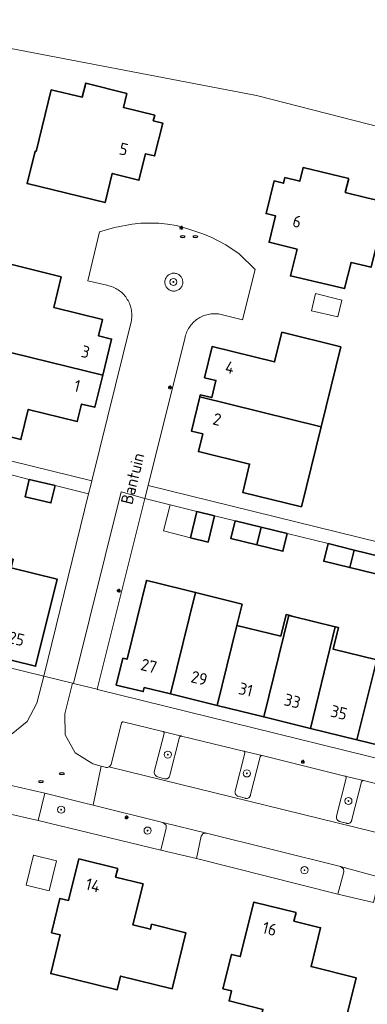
# Model space of a CAD drawing. Header units: metres. Extents: x 152610 to 160096, y 456114 to 462495.
# Tile 108 of 256: x 156680 to 156719, y 458766 to 458877. Entities that reach past the tile are written whole.
import ezdxf
from ezdxf.enums import TextEntityAlignment as Align

# ---------------------------------------------------------------- set-up
doc = ezdxf.new("R2010")
doc.units = ezdxf.units.M
doc.header["$LTSCALE"] = 0.5
doc.layers.get('0').update_dxf_attribs({"linetype": 'CONTINUOUS'})
for name, color, linetype, lineweight in [('B-PV-GK-BESCHOEIING-G', 251, 'GK-BESCHOEIING-SO', 18), ('B-PV-GR-BEPLANTING_CULTUUR_HEESTERS-GV', 251, 'CONTINUOUS', 18), ('B-PV-GR-BOOM-S', 251, 'CONTINUOUS', 25), ('B-PV-GR-HAAG-GV', 251, 'CONTINUOUS', 13), ('B-PV-IE-MEUBILAIR-S', 251, 'CONTINUOUS', 25), ('B-PV-OG-BEBOUWING-GV', 6, 'CONTINUOUS', 35), ('B-PV-OG-BEBOUWING-T18', 1, 'CONTINUOUS', 18), ('B-PV-OG-BEBOUWING_OVERBOUWING-GV', 251, 'CONTINUOUS', 18), ('B-PV-OG-BEBOUWING_SCHUUR-GV', 251, 'CONTINUOUS', 18), ('B-PV-OG-TERREIN_BEGROEID-GV', 251, 'CONTINUOUS', 18), ('B-PV-OG-TOPOGRAFIE-T18', 1, 'CONTINUOUS', 18), ('B-PV-OG-WATER_SLOOT-GV', 251, 'CONTINUOUS', 18), ('B-PV-VH-ONVERHARD_ZAND-GV', 251, 'CONTINUOUS', 18), ('B-PV-VH-OPENVERHARDING_BETONSTRAATSTEEN-GV', 251, 'CONTINUOUS', 18), ('B-PV-VH-OPENVERHARDING_STRAATBAKSTEEN-GV', 251, 'CONTINUOUS', 18), ('B-PV-VH-OPENVERHARDING_TEGEL-GV', 251, 'CONTINUOUS', 18)]:
    doc.layers.add(name, color=color, linetype=linetype, lineweight=lineweight)
doc.styles.add('NLCS-ISO', font='NLCS-ISO.ttf')
doc.styles.add('NLCS-ISO-M750-T18', font='NLCS-ISO.ttf', dxfattribs={"height": 1.35})
doc.linetypes.add('GK-BESCHOEIING-SO', pattern='A,18,-3,[1,NLCS.SHX,S=0.6,R=0,X=0,Y=0],-3', length=24)

# ---------------------------------------------------------------- blocks, each defined once
blk = doc.blocks.new('SIE-MEUBILAIR_PAAL_LICHTMAST-SO')
for points in [[(-0.62, 0), (-1, 0)], [(-0.71, 0.71), (-0.44, 0.44)], [(0, 1), (0, 0.62)], [(0.44, 0.44), (0.71, 0.71)], [(1, 0), (0.62, 0)], [(-0.71, -0.71), (-0.44, -0.44)], [(0, -0.62), (0, -1)], [(0.44, -0.44), (0.71, -0.71)]]:
    blk.add_lwpolyline(points)
blk.add_circle((0, 0), 0.5)
blk = doc.blocks.new('SIE-MEUBILAIR_PUT_RIOOLPUT-SO')
blk.add_ellipse((0, 0), major_axis=(1.25, 0), ratio=0.54)
blk = doc.blocks.new('SGR-BOOM_GBKN-SO')
at = {"linetype": 'ByBlock', "lineweight": 18}
h = blk.add_hatch(color=0, dxfattribs=at)
h.dxf.hatch_style = 1
edge = h.paths.add_edge_path()
edge.add_arc((0, 0), 0.25, 0, 360)
at = {"color": 0, "linetype": 'ByBlock', "lineweight": 18}
for radius in [2, 0.25]:
    blk.add_circle((0, 0), radius, dxfattribs=at)
at = {"color": 0, "linetype": 'ByBlock', "lineweight": 18, "style": 'NLCS-ISO'}
blk.add_attdef('SOORT', (2.5, 0), '', height=1.5, dxfattribs=at)

msp = doc.modelspace()

# ---------------------------------------------------------------- linework, layer by layer
at = {"layer": 'B-PV-GK-BESCHOEIING-G', "flags": 128}
msp.add_lwpolyline([(156639.916, 458891.567), (156645.233, 458890.084), (156649.961, 458888.912), (156655.245, 458887.769), (156655.727, 458887.353), (156661.289, 458882.698), (156666.408, 458879.348), (156674.347, 458874.957), (156706.526, 458868.786), (156736.452, 458861.13), (156750.049, 458860.557), (156762.399, 458859.754), (156774.78, 458858.191), (156780.471, 458856.796), (156789.999, 458853.263), (156790.625, 458851.751), (156804.029, 458848.43), (156807.027, 458848.581), (156809.678, 458848.825), (156814.014, 458849.01), (156831.276, 458843.406), (156841.887, 458841.168), (156853.498, 458838.97), (156854.707, 458839.287), (156855.981, 458840.508), (156856.28, 458841.782), (156858.619, 458841.174), (156859.339, 458844.109), (156856.851, 458844.682), (156856.822, 458845.897), (156856.373, 458847.782), (156855.417, 458848.671), (156844.494, 458851.093), (156839.542, 458854.829), (156833.301, 458858.619), (156812.879, 458860.982), (156812.33, 458860.725), (156802.852, 458863.052), (156802.554, 458863.347), (156790.217, 458863.704), (156786.066, 458864.715), (156777.713, 458867.714), (156772.377, 458869.057), (156761.649, 458873.69), (156755.871, 458875.476), (156752.707, 458878.033), (156739.275, 458881.707), (156739.997, 458884.731), (156733.708, 458886.121)], dxfattribs=at)
at = {"layer": 'B-PV-GR-BEPLANTING_CULTUUR_HEESTERS-GV', "flags": 128}
msp.add_lwpolyline([(156697.326, 458848.781), (156697.236, 458848.786), (156697.147, 458848.783), (156697.058, 458848.771), (156696.97, 458848.752), (156696.884, 458848.726), (156696.801, 458848.691), (156696.722, 458848.65), (156696.646, 458848.601), (156696.576, 458848.546), (156696.51, 458848.485), (156696.45, 458848.418), (156696.396, 458848.347), (156696.349, 458848.27), (156696.308, 458848.19), (156696.276, 458848.106), (156696.25, 458848.02), (156696.233, 458847.932), (156696.223, 458847.843), (156696.221, 458847.753), (156696.227, 458847.664), (156696.242, 458847.575), (156696.264, 458847.488), (156696.293, 458847.404), (156696.331, 458847.322), (156696.375, 458847.244), (156696.426, 458847.17), (156696.483, 458847.101), (156696.547, 458847.038), (156696.615, 458846.98), (156696.689, 458846.929), (156696.767, 458846.884), (156696.848, 458846.847), (156696.906, 458846.825), (156696.953, 458846.809), (156697.04, 458846.788), (156697.129, 458846.775), (156697.219, 458846.769), (156697.308, 458846.772), (156697.398, 458846.783), (156697.485, 458846.801), (156697.571, 458846.827), (156697.654, 458846.861), (156697.734, 458846.902), (156697.81, 458846.95), (156697.881, 458847.005), (156697.947, 458847.065), (156698.008, 458847.132), (156698.062, 458847.203), (156698.11, 458847.279), (156698.151, 458847.359), (156698.184, 458847.443), (156698.21, 458847.528), (156698.228, 458847.616), (156698.239, 458847.706), (156698.241, 458847.795), (156698.235, 458847.885), (156698.222, 458847.974), (156698.2, 458848.061), (156698.171, 458848.146), (156698.135, 458848.228), (156698.091, 458848.306), (156698.041, 458848.38), (156697.984, 458848.45), (156697.921, 458848.514), (156697.852, 458848.572), (156697.779, 458848.624), (156697.702, 458848.669), (156697.62, 458848.707), (156697.536, 458848.738), (156697.502, 458848.748), (156697.415, 458848.769)], close=True, dxfattribs=at)
at = {"layer": 'B-PV-GR-HAAG-GV', "flags": 128}
for points in [[(156698.108, 458796.676), (156696, 458797.185), (156696.028, 458797.175), (156696.062, 458797.157), (156696.091, 458797.131), (156696.115, 458797.1), (156696.131, 458797.065), (156696.14, 458797.028), (156696.141, 458796.989), (156696.134, 458796.951), (156695.032, 458792.657), (156695.027, 458792.592), (156695.031, 458792.527), (156695.042, 458792.463), (156695.061, 458792.401), (156695.088, 458792.342), (156695.122, 458792.286), (156695.162, 458792.235), (156695.208, 458792.19), (156695.26, 458792.15), (156695.316, 458792.117), (156695.375, 458792.091), (156695.389, 458792.086), (156696.164, 458791.862), (156696.223, 458791.847), (156696.284, 458791.84), (156696.345, 458791.841), (156696.405, 458791.85), (156696.464, 458791.867), (156696.52, 458791.892), (156696.572, 458791.923), (156696.62, 458791.961), (156696.662, 458792.005), (156696.698, 458792.054), (156696.728, 458792.108), (156696.75, 458792.164), (156696.765, 458792.223), (156696.771, 458792.276), (156697.875, 458796.548), (156697.879, 458796.557), (156697.898, 458796.593), (156697.923, 458796.623), (156697.954, 458796.648), (156697.99, 458796.667), (156698.028, 458796.678), (156698.068, 458796.681)], [(156707.184, 458794.484), (156705.085, 458794.985), (156705.115, 458794.975), (156705.148, 458794.956), (156705.177, 458794.931), (156705.2, 458794.9), (156705.217, 458794.865), (156705.225, 458794.827), (156705.226, 458794.789), (156705.219, 458794.751), (156704.117, 458790.457), (156704.112, 458790.392), (156704.116, 458790.327), (156704.127, 458790.263), (156704.146, 458790.201), (156704.173, 458790.142), (156704.207, 458790.086), (156704.247, 458790.035), (156704.293, 458789.99), (156704.345, 458789.95), (156704.401, 458789.917), (156704.46, 458789.891), (156704.474, 458789.886), (156705.249, 458789.663), (156705.308, 458789.648), (156705.369, 458789.641), (156705.429, 458789.642), (156705.49, 458789.651), (156705.548, 458789.667), (156705.604, 458789.692), (156705.657, 458789.723), (156705.704, 458789.761), (156705.747, 458789.804), (156705.783, 458789.853), (156705.813, 458789.907), (156705.835, 458789.963), (156705.85, 458790.023), (156705.856, 458790.076), (156706.96, 458794.348), (156706.974, 458794.377), (156706.998, 458794.411), (156707.028, 458794.44), (156707.063, 458794.462), (156707.102, 458794.477), (156707.142, 458794.484)], [(156718.593, 458791.666), (156716.494, 458792.167), (156716.522, 458792.157), (156716.556, 458792.139), (156716.585, 458792.113), (156716.609, 458792.082), (156716.625, 458792.047), (156716.634, 458792.01), (156716.635, 458791.971), (156716.628, 458791.933), (156715.526, 458787.639), (156715.521, 458787.573), (156715.525, 458787.508), (156715.536, 458787.444), (156715.556, 458787.382), (156715.582, 458787.323), (156715.616, 458787.267), (156715.657, 458787.216), (156715.703, 458787.171), (156715.754, 458787.131), (156715.81, 458787.098), (156715.87, 458787.073), (156715.883, 458787.068), (156716.658, 458786.844), (156716.717, 458786.829), (156716.778, 458786.822), (156716.839, 458786.823), (156716.899, 458786.832), (156716.958, 458786.849), (156717.014, 458786.874), (156717.066, 458786.905), (156717.114, 458786.943), (156717.156, 458786.987), (156717.192, 458787.036), (156717.222, 458787.089), (156717.244, 458787.146), (156717.259, 458787.205), (156717.265, 458787.258), (156718.369, 458791.529), (156718.383, 458791.56), (156718.407, 458791.593), (156718.438, 458791.622), (156718.472, 458791.644), (156718.511, 458791.659), (156718.552, 458791.666)]]:
    msp.add_lwpolyline(points, close=True, dxfattribs=at)
at = {"layer": 'B-PV-OG-BEBOUWING-GV', "flags": 128}
for points in [[(156691.935, 458869.004), (156687.31, 458870.171), (156686.919, 458868.619), (156683.421, 458869.423), (156681.714, 458862.496), (156681.614, 458862.518), (156680.7, 458858.884), (156689.494, 458856.739), (156690.293, 458860.013), (156693.298, 458859.254), (156694.041, 458862.242), (156695.064, 458861.987), (156695.993, 458865.67), (156694.917, 458865.942), (156695.073, 458866.562), (156691.544, 458867.453)], [(156716.919, 458859.464), (156711.776, 458860.675), (156711.401, 458859.146), (156709.741, 458859.554), (156709.584, 458858.913), (156708.516, 458859.175), (156707.614, 458855.504), (156708.682, 458855.242), (156707.952, 458852.27), (156711.107, 458851.496), (156710.353, 458848.487), (156716.453, 458847.051), (156717.178, 458850.004), (156719.434, 458849.45), (156721.252, 458856.727), (156718.967, 458857.288), (156716.532, 458857.886)], [(156684.555, 458848.38), (156677.447, 458850.126), (156675.146, 458840.759), (156689.219, 458837.302), (156690.219, 458841.373), (156688.735, 458841.737), (156689.189, 458843.585), (156683.708, 458844.932)], [(156716.02, 458840.512), (156709.4, 458842.138), (156708.578, 458838.792), (156701.541, 458840.52), (156700.682, 458837.022), (156701.967, 458836.706), (156701.492, 458834.772), (156700.207, 458835.088), (156700.15, 458834.855), (156713.807, 458831.501)], [(156689.219, 458837.302), (156675.146, 458840.759), (156672.944, 458831.791), (156680.011, 458830.055), (156680.843, 458833.443), (156686.365, 458832.087), (156686.848, 458834.056), (156688.332, 458833.691)], [(156713.807, 458831.501), (156700.15, 458834.855), (156699.203, 458831.001), (156700.488, 458830.685), (156700.002, 458828.707), (156705.761, 458827.292), (156704.979, 458824.107), (156711.592, 458822.482)], [(156683.869, 458824.865), (156680.955, 458825.569), (156680.484, 458823.62), (156683.399, 458822.916)], [(156701.794, 458821.467), (156699.819, 458821.942), (156699.108, 458818.987), (156701.082, 458818.511)], [(156707.062, 458820.179), (156704.126, 458820.898), (156703.641, 458818.917), (156706.573, 458818.198)], [(156709.997, 458819.46), (156707.062, 458820.179), (156706.573, 458818.198), (156709.511, 458817.478)], [(156717.523, 458817.617), (156714.59, 458818.334), (156714.105, 458816.353), (156717.037, 458815.636)], [(156720.459, 458816.899), (156717.523, 458817.617), (156717.037, 458815.636), (156719.974, 458814.917)], [(156679.138, 458816.586), (156678.792, 458816.671), (156676.147, 458805.887), (156681.659, 458804.521), (156684.079, 458814.338), (156678.899, 458815.615)], [(156694.966, 458813.998), (156694.134, 458814.192), (156691.962, 458805.319), (156691.496, 458805.435), (156690.745, 458802.404), (156693.789, 458801.67), (156693.901, 458802.137), (156696.866, 458801.408), (156699.684, 458812.839)], [(156696.866, 458801.408), (156702.111, 458800.118), (156704.335, 458809.129), (156704.913, 458811.513), (156699.95, 458812.774), (156699.684, 458812.839)], [(156710.178, 458810.263), (156709.86, 458810.342), (156709.265, 458807.919), (156704.335, 458809.129), (156702.111, 458800.118), (156707.356, 458798.828)], [(156710.492, 458810.186), (156710.178, 458810.263), (156707.356, 458798.828), (156712.597, 458797.539), (156715.404, 458808.979)], [(156715.751, 458808.894), (156715.404, 458808.979), (156712.597, 458797.539), (156717.838, 458796.249), (156720.066, 458805.263), (156715.156, 458806.472)], [(156725.657, 458805.436), (156725.405, 458805.498), (156725.046, 458804.036), (156720.066, 458805.263), (156717.838, 458796.249), (156723.079, 458794.96)], [(156690.907, 458781.756), (156686.552, 458782.833), (156685.383, 458778.159), (156684.411, 458778.395), (156683.472, 458774.52), (156684.444, 458774.285), (156683.376, 458769.926), (156690.843, 458768.089), (156691.226, 458769.647), (156697.053, 458768.213), (156698.597, 458774.514), (156694.722, 458775.476), (156694.585, 458774.923), (156692.624, 458775.41), (156693.77, 458780.025), (156690.67, 458780.795)], [(156710.98, 458776.808), (156706.246, 458777.977), (156704.704, 458771.849), (156703.734, 458772.093), (156702.757, 458768.214), (156703.727, 458767.97), (156703.445, 458766.85), (156707.256, 458765.89), (156706.036, 458761.041), (156713.351, 458759.225), (156714.32, 458763.105), (156716.066, 458762.67), (156717.756, 458769.442), (156712.676, 458770.71), (156713.756, 458775.089), (156710.739, 458775.832)]]:
    msp.add_lwpolyline(points, close=True, dxfattribs=at)
at = {"layer": 'B-PV-OG-BEBOUWING_OVERBOUWING-GV', "flags": 128}
msp.add_lwpolyline([(156699.819, 458821.942), (156696.823, 458822.697), (156696.057, 458819.792), (156699.108, 458818.987)], close=True, dxfattribs=at)
at = {"layer": 'B-PV-OG-BEBOUWING_SCHUUR-GV', "flags": 128}
for points in [[(156716.002, 458845.8), (156713.183, 458846.498), (156712.734, 458844.544), (156715.705, 458843.861), (156716.143, 458845.767)], [(156684.038, 458782.606), (156681.442, 458783.251), (156680.608, 458779.897), (156683.204, 458779.252)]]:
    msp.add_lwpolyline(points, close=True, dxfattribs=at)
at = {"layer": 'B-PV-OG-TERREIN_BEGROEID-GV', "flags": 128}
for points in [[(156687.043, 458789.145), (156682.694, 458790.225), (156681.959, 458787.149), (156695.754, 458783.813), (156696.373, 458786.313), (156696.354, 458786.62), (156696.006, 458786.92), (156688.131, 458788.875)], [(156715.996, 458781.99), (156700.923, 458785.738), (156700.523, 458785.691), (156700.299, 458785.393), (156699.775, 458782.888), (156715.688, 458778.862), (156716.345, 458781.39), (156716.316, 458781.726)]]:
    msp.add_lwpolyline(points, close=True, dxfattribs=at)
at = {"layer": 'B-PV-OG-WATER_SLOOT-GV', "flags": 128}
msp.add_lwpolyline([(156666.408, 458879.348), (156674.347, 458874.957), (156706.526, 458868.786), (156736.452, 458861.13)], dxfattribs=at)
at = {"layer": 'B-PV-VH-ONVERHARD_ZAND-GV', "flags": 128}
for points in [[(156698.108, 458796.676), (156696, 458797.185), (156696.028, 458797.175), (156696.062, 458797.157), (156696.091, 458797.131), (156696.115, 458797.1), (156696.131, 458797.065), (156696.14, 458797.028), (156696.141, 458796.989), (156696.134, 458796.951), (156695.032, 458792.657), (156695.027, 458792.592), (156695.031, 458792.527), (156695.042, 458792.463), (156695.061, 458792.401), (156695.088, 458792.342), (156695.122, 458792.286), (156695.162, 458792.235), (156695.208, 458792.19), (156695.26, 458792.15), (156695.316, 458792.117), (156695.375, 458792.091), (156695.389, 458792.086), (156696.164, 458791.862), (156696.223, 458791.847), (156696.284, 458791.84), (156696.345, 458791.841), (156696.405, 458791.85), (156696.464, 458791.867), (156696.52, 458791.892), (156696.572, 458791.923), (156696.62, 458791.961), (156696.662, 458792.005), (156696.698, 458792.054), (156696.728, 458792.108), (156696.75, 458792.164), (156696.765, 458792.223), (156696.771, 458792.276), (156697.875, 458796.548), (156697.879, 458796.557), (156697.898, 458796.593), (156697.923, 458796.623), (156697.954, 458796.648), (156697.99, 458796.667), (156698.028, 458796.678), (156698.068, 458796.681)], [(156707.184, 458794.484), (156705.085, 458794.985), (156705.115, 458794.975), (156705.148, 458794.956), (156705.177, 458794.931), (156705.2, 458794.9), (156705.217, 458794.865), (156705.225, 458794.827), (156705.226, 458794.789), (156705.219, 458794.751), (156704.117, 458790.457), (156704.112, 458790.392), (156704.116, 458790.327), (156704.127, 458790.263), (156704.146, 458790.201), (156704.173, 458790.142), (156704.207, 458790.086), (156704.247, 458790.035), (156704.293, 458789.99), (156704.345, 458789.95), (156704.401, 458789.917), (156704.46, 458789.891), (156704.474, 458789.886), (156705.249, 458789.663), (156705.308, 458789.648), (156705.369, 458789.641), (156705.429, 458789.642), (156705.49, 458789.651), (156705.548, 458789.667), (156705.604, 458789.692), (156705.657, 458789.723), (156705.704, 458789.761), (156705.747, 458789.804), (156705.783, 458789.853), (156705.813, 458789.907), (156705.835, 458789.963), (156705.85, 458790.023), (156705.856, 458790.076), (156706.96, 458794.348), (156706.974, 458794.377), (156706.998, 458794.411), (156707.028, 458794.44), (156707.063, 458794.462), (156707.102, 458794.477), (156707.142, 458794.484)], [(156718.593, 458791.666), (156716.494, 458792.167), (156716.522, 458792.157), (156716.556, 458792.139), (156716.585, 458792.113), (156716.609, 458792.082), (156716.625, 458792.047), (156716.634, 458792.01), (156716.635, 458791.971), (156716.628, 458791.933), (156715.526, 458787.639), (156715.521, 458787.573), (156715.525, 458787.508), (156715.536, 458787.444), (156715.556, 458787.382), (156715.582, 458787.323), (156715.616, 458787.267), (156715.657, 458787.216), (156715.703, 458787.171), (156715.754, 458787.131), (156715.81, 458787.098), (156715.87, 458787.073), (156715.883, 458787.068), (156716.658, 458786.844), (156716.717, 458786.829), (156716.778, 458786.822), (156716.839, 458786.823), (156716.899, 458786.832), (156716.958, 458786.849), (156717.014, 458786.874), (156717.066, 458786.905), (156717.114, 458786.943), (156717.156, 458786.987), (156717.192, 458787.036), (156717.222, 458787.089), (156717.244, 458787.146), (156717.259, 458787.205), (156717.265, 458787.258), (156718.369, 458791.529), (156718.383, 458791.56), (156718.407, 458791.593), (156718.438, 458791.622), (156718.472, 458791.644), (156718.511, 458791.659), (156718.552, 458791.666)]]:
    msp.add_lwpolyline(points, close=True, dxfattribs=at)
at = {"layer": 'B-PV-VH-OPENVERHARDING_BETONSTRAATSTEEN-GV', "flags": 128}
for points in [[(156693.963, 458823.418), (156691.301, 458824.159), (156685.934, 458802.601), (156688.602, 458801.935)], [(156682.694, 458790.225), (156678.781, 458791.156), (156678.032, 458788.095), (156678.026, 458788.068), (156681.959, 458787.149)], [(156700.923, 458785.738), (156696.006, 458786.92), (156696.354, 458786.62), (156696.373, 458786.313), (156695.754, 458783.813), (156699.775, 458782.888), (156700.299, 458785.393), (156700.523, 458785.691)], [(156720.474, 458780.74), (156715.996, 458781.99), (156716.316, 458781.726), (156716.345, 458781.39), (156715.688, 458778.862), (156719.691, 458777.939), (156720.296, 458780.456)]]:
    msp.add_lwpolyline(points, close=True, dxfattribs=at)
at = {"layer": 'B-PV-VH-OPENVERHARDING_STRAATBAKSTEEN-GV', "flags": 128}
for points in [[(156687.998, 458825.394), (156687.877, 458824.904), (156687.639, 458823.938), (156682.578, 458803.429), (156685.811, 458802.632), (156685.934, 458802.601), (156691.301, 458824.159), (156693.963, 458823.418), (156694.326, 458824.873), (156698.491, 458841.564), (156698.512, 458841.654), (156698.556, 458841.813), (156698.607, 458841.969), (156698.666, 458842.123), (156698.732, 458842.274), (156698.805, 458842.421), (156698.885, 458842.565), (156698.973, 458842.705), (156699.067, 458842.84), (156699.167, 458842.97), (156699.274, 458843.095), (156699.387, 458843.216), (156699.505, 458843.33), (156699.629, 458843.439), (156699.758, 458843.541), (156699.891, 458843.637), (156700.029, 458843.727), (156700.172, 458843.809), (156700.318, 458843.885), (156700.468, 458843.953), (156700.621, 458844.014), (156700.776, 458844.068), (156700.935, 458844.114), (156701.095, 458844.152), (156701.256, 458844.182), (156701.42, 458844.205), (156701.584, 458844.219), (156701.748, 458844.226), (156701.913, 458844.224), (156702.077, 458844.215), (156702.241, 458844.198), (156702.403, 458844.172), (156702.565, 458844.139), (156702.724, 458844.098), (156704.955, 458843.537), (156706.377, 458849.184), (156704.579, 458850.95), (156703.085, 458851.97), (156701.439, 458852.844), (156700.396, 458853.27), (156698.817, 458853.785), (156697.528, 458854.137), (156696.517, 458854.311), (156695.545, 458854.41), (156693.523, 458854.424), (156692.54, 458854.322), (156690.566, 458853.945), (156688.854, 458853.432), (156687.545, 458847.913), (156689.673, 458847.427), (156689.749, 458847.412), (156689.911, 458847.376), (156690.07, 458847.331), (156690.228, 458847.279), (156690.382, 458847.219), (156690.534, 458847.152), (156690.682, 458847.077), (156690.826, 458846.996), (156690.966, 458846.908), (156691.102, 458846.813), (156691.233, 458846.711), (156691.359, 458846.604), (156691.48, 458846.49), (156691.595, 458846.371), (156691.704, 458846.246), (156691.807, 458846.116), (156691.903, 458845.982), (156691.993, 458845.842), (156692.077, 458845.699), (156692.153, 458845.552), (156692.222, 458845.401), (156692.283, 458845.247), (156692.337, 458845.091), (156692.384, 458844.932), (156692.423, 458844.771), (156692.454, 458844.608), (156692.477, 458844.444), (156692.492, 458844.279), (156692.499, 458844.113), (156692.498, 458843.948), (156692.489, 458843.782), (156692.472, 458843.617), (156692.448, 458843.453), (156692.415, 458843.291)], [(156697.326, 458848.781), (156697.415, 458848.769), (156697.502, 458848.748), (156697.536, 458848.738), (156697.62, 458848.707), (156697.702, 458848.669), (156697.779, 458848.624), (156697.852, 458848.572), (156697.921, 458848.514), (156697.984, 458848.45), (156698.041, 458848.38), (156698.091, 458848.306), (156698.135, 458848.228), (156698.171, 458848.146), (156698.2, 458848.061), (156698.222, 458847.974), (156698.235, 458847.885), (156698.241, 458847.795), (156698.239, 458847.706), (156698.228, 458847.616), (156698.21, 458847.528), (156698.184, 458847.443), (156698.151, 458847.359), (156698.11, 458847.279), (156698.062, 458847.203), (156698.008, 458847.132), (156697.947, 458847.065), (156697.881, 458847.005), (156697.81, 458846.95), (156697.734, 458846.902), (156697.654, 458846.861), (156697.571, 458846.827), (156697.485, 458846.801), (156697.398, 458846.783), (156697.308, 458846.772), (156697.219, 458846.769), (156697.129, 458846.775), (156697.04, 458846.788), (156696.953, 458846.809), (156696.906, 458846.825), (156696.848, 458846.847), (156696.767, 458846.884), (156696.689, 458846.929), (156696.615, 458846.98), (156696.547, 458847.038), (156696.483, 458847.101), (156696.426, 458847.17), (156696.375, 458847.244), (156696.331, 458847.322), (156696.293, 458847.404), (156696.264, 458847.488), (156696.242, 458847.575), (156696.227, 458847.664), (156696.221, 458847.753), (156696.223, 458847.843), (156696.233, 458847.932), (156696.25, 458848.02), (156696.276, 458848.106), (156696.308, 458848.19), (156696.349, 458848.27), (156696.396, 458848.347), (156696.45, 458848.418), (156696.51, 458848.485), (156696.576, 458848.546), (156696.646, 458848.601), (156696.722, 458848.65), (156696.801, 458848.691), (156696.884, 458848.726), (156696.97, 458848.752), (156697.058, 458848.771), (156697.147, 458848.783), (156697.236, 458848.786)], [(156685.811, 458802.632), (156682.578, 458803.429), (156681.811, 458800.38), (156680.702, 458798.326), (156678.904, 458796.853), (156676.856, 458796.414), (156676.605, 458796.36), (156675.593, 458796.568), (156675.514, 458796.65), (156674.424, 458792.234), (156674.855, 458792.127), (156675.743, 458791.946), (156675.913, 458791.911), (156678.781, 458791.156), (156682.694, 458790.225), (156687.043, 458789.145), (156688.131, 458788.875), (156689.039, 458793.289), (156688.126, 458793.547), (156688.007, 458793.62), (156686.112, 458794.78), (156684.995, 458796.822), (156684.974, 458799.159)], [(156689.506, 458793.157), (156689.039, 458793.289), (156688.131, 458788.875), (156696.006, 458786.92), (156700.923, 458785.738), (156715.996, 458781.99), (156720.474, 458780.74), (156720.921, 458780.821), (156728.948, 458778.817), (156730.064, 458783.205), (156729.76, 458783.271), (156729.399, 458783.507), (156689.915, 458793.2), (156689.898, 458793.19), (156689.836, 458793.165), (156689.771, 458793.148), (156689.705, 458793.138), (156689.638, 458793.137), (156689.571, 458793.143)]]:
    msp.add_lwpolyline(points, close=True, dxfattribs=at)
msp.add_lwpolyline([(156730.378, 458788.72), (156718.593, 458791.666), (156718.552, 458791.666), (156718.511, 458791.659), (156718.472, 458791.644), (156718.438, 458791.622), (156718.407, 458791.593), (156718.383, 458791.56), (156718.369, 458791.529), (156717.265, 458787.258), (156717.259, 458787.205), (156717.244, 458787.146), (156717.222, 458787.089), (156717.192, 458787.036), (156717.156, 458786.987), (156717.114, 458786.943), (156717.066, 458786.905), (156717.014, 458786.874), (156716.958, 458786.849), (156716.899, 458786.832), (156716.839, 458786.823), (156716.778, 458786.822), (156716.717, 458786.829), (156716.658, 458786.844), (156715.883, 458787.068), (156715.87, 458787.073), (156715.81, 458787.098), (156715.754, 458787.131), (156715.703, 458787.171), (156715.657, 458787.216), (156715.616, 458787.267), (156715.582, 458787.323), (156715.556, 458787.382), (156715.536, 458787.444), (156715.525, 458787.508), (156715.521, 458787.573), (156715.526, 458787.639), (156716.628, 458791.933), (156716.635, 458791.971), (156716.634, 458792.01), (156716.625, 458792.047), (156716.609, 458792.082), (156716.585, 458792.113), (156716.556, 458792.139), (156716.522, 458792.157), (156716.494, 458792.167), (156707.184, 458794.484), (156707.142, 458794.484), (156707.102, 458794.477), (156707.063, 458794.462), (156707.028, 458794.44), (156706.998, 458794.411), (156706.974, 458794.377), (156706.96, 458794.348), (156705.856, 458790.076), (156705.85, 458790.023), (156705.835, 458789.963), (156705.813, 458789.907), (156705.783, 458789.853), (156705.747, 458789.804), (156705.704, 458789.761), (156705.657, 458789.723), (156705.604, 458789.692), (156705.548, 458789.667), (156705.49, 458789.651), (156705.429, 458789.642), (156705.369, 458789.641), (156705.308, 458789.648), (156705.249, 458789.663), (156704.474, 458789.886), (156704.46, 458789.891), (156704.401, 458789.917), (156704.345, 458789.95), (156704.293, 458789.99), (156704.247, 458790.035), (156704.207, 458790.086), (156704.173, 458790.142), (156704.146, 458790.201), (156704.127, 458790.263), (156704.116, 458790.327), (156704.112, 458790.392), (156704.117, 458790.457), (156705.219, 458794.751), (156705.226, 458794.789), (156705.225, 458794.827), (156705.217, 458794.865), (156705.2, 458794.9), (156705.177, 458794.931), (156705.148, 458794.956), (156705.115, 458794.975), (156705.085, 458794.985), (156698.108, 458796.676), (156698.068, 458796.681), (156698.028, 458796.678), (156697.99, 458796.667), (156697.954, 458796.648), (156697.923, 458796.623), (156697.898, 458796.593), (156697.879, 458796.557), (156697.875, 458796.548), (156696.771, 458792.276), (156696.765, 458792.223), (156696.75, 458792.164), (156696.728, 458792.108), (156696.698, 458792.054), (156696.662, 458792.005), (156696.62, 458791.961), (156696.572, 458791.923), (156696.52, 458791.892), (156696.464, 458791.867), (156696.405, 458791.85), (156696.345, 458791.841), (156696.284, 458791.84), (156696.223, 458791.847), (156696.164, 458791.862), (156695.389, 458792.086), (156695.375, 458792.091), (156695.316, 458792.117), (156695.26, 458792.15), (156695.208, 458792.19), (156695.162, 458792.235), (156695.122, 458792.286), (156695.088, 458792.342), (156695.061, 458792.401), (156695.042, 458792.463), (156695.031, 458792.527), (156695.027, 458792.592), (156695.032, 458792.657), (156696.134, 458796.951), (156696.141, 458796.989), (156696.14, 458797.028), (156696.131, 458797.065), (156696.115, 458797.1), (156696.091, 458797.131), (156696.062, 458797.157), (156696.028, 458797.175), (156696, 458797.185), (156691.522, 458798.273), (156691.484, 458798.273), (156691.448, 458798.266), (156691.413, 458798.251), (156691.383, 458798.229), (156691.358, 458798.201), (156691.339, 458798.168), (156691.328, 458798.133), (156691.325, 458798.117), (156690.188, 458793.517), (156690.171, 458793.473), (156690.141, 458793.413), (156690.104, 458793.358), (156690.06, 458793.307), (156690.011, 458793.262), (156689.956, 458793.223), (156689.915, 458793.2), (156729.399, 458783.507)], dxfattribs=at)
at = {"layer": 'B-PV-VH-OPENVERHARDING_TEGEL-GV', "flags": 128}
for points in [[(156687.998, 458825.394), (156649.039, 458834.964), (156648.677, 458833.537), (156651.873, 458832.708), (156654.787, 458831.988), (156657.702, 458831.268), (156662.327, 458830.142), (156665.24, 458829.427), (156668.155, 458828.711), (156672.814, 458827.569), (156675.73, 458826.855), (156678.645, 458826.142), (156680.955, 458825.569), (156683.869, 458824.865), (156687.639, 458823.938), (156687.877, 458824.904)], [(156741.769, 458813.207), (156694.326, 458824.873), (156693.963, 458823.418), (156699.819, 458821.942), (156701.794, 458821.467), (156704.126, 458820.898), (156707.062, 458820.179), (156709.997, 458819.46), (156714.59, 458818.334), (156717.523, 458817.617), (156720.459, 458816.899), (156725.095, 458815.765), (156728.02, 458815.043), (156730.972, 458814.314), (156733.289, 458813.763), (156735.269, 458813.272), (156741.433, 458811.744)]]:
    msp.add_lwpolyline(points, close=True, dxfattribs=at)
for points in [[(156678.904, 458796.853), (156680.702, 458798.326), (156681.811, 458800.38), (156682.578, 458803.429), (156632.316, 458815.774)], [(156736.463, 458790.114), (156688.638, 458801.926), (156688.602, 458801.935), (156685.934, 458802.601), (156685.811, 458802.632), (156684.974, 458799.159), (156684.995, 458796.822), (156686.112, 458794.78), (156688.007, 458793.62), (156688.126, 458793.547), (156689.039, 458793.289), (156689.506, 458793.157), (156689.571, 458793.143), (156689.638, 458793.137), (156689.705, 458793.138), (156689.771, 458793.148), (156689.836, 458793.165), (156689.898, 458793.19), (156689.915, 458793.2), (156689.956, 458793.223), (156690.011, 458793.262), (156690.06, 458793.307), (156690.104, 458793.358), (156690.141, 458793.413), (156690.171, 458793.473), (156690.188, 458793.517), (156691.325, 458798.117), (156691.328, 458798.133), (156691.339, 458798.168), (156691.358, 458798.201), (156691.383, 458798.229), (156691.413, 458798.251), (156691.448, 458798.266), (156691.484, 458798.273), (156691.522, 458798.273), (156696, 458797.185), (156698.108, 458796.676), (156705.085, 458794.985), (156707.184, 458794.484), (156716.494, 458792.167), (156718.593, 458791.666), (156730.378, 458788.72)]]:
    msp.add_lwpolyline(points, dxfattribs=at)

# ---------------------------------------------------------------- block references
at = {"layer": 'B-PV-GR-BOOM-S', "xscale": 0.2, "yscale": 0.2, "zscale": 0.2}
for p in [(156697.178, 458847.799), (156696.552, 458794.581), (156705.446, 458792.461), (156716.878, 458789.356), (156684.546, 458788.38), (156694.275, 458786.025), (156711.935, 458781.565)]:
    msp.add_blockref('SGR-BOOM_GBKN-SO', p, dxfattribs=at)
at = {"layer": 'B-PV-IE-MEUBILAIR-S', "xscale": 0.2, "yscale": 0.2, "zscale": 0.2}
for name, p in [('SIE-MEUBILAIR_PAAL_LICHTMAST-SO', (156698.076, 458853.9)), ('SIE-MEUBILAIR_PUT_RIOOLPUT-SO', (156698.218, 458852.895)), ('SIE-MEUBILAIR_PUT_RIOOLPUT-SO', (156699.66, 458852.896)), ('SIE-MEUBILAIR_PAAL_LICHTMAST-SO', (156696.803, 458835.926)), ('SIE-MEUBILAIR_PAAL_LICHTMAST-SO', (156691.029, 458813.032)), ('SIE-MEUBILAIR_PAAL_LICHTMAST-SO', (156711.754, 458793.786)), ('SIE-MEUBILAIR_PUT_RIOOLPUT-SO', (156684.615, 458792.44)), ('SIE-MEUBILAIR_PUT_RIOOLPUT-SO', (156682.275, 458791.524)), ('SIE-MEUBILAIR_PAAL_LICHTMAST-SO', (156691.91, 458787.514))]:
    msp.add_blockref(name, p, dxfattribs=at)

# ---------------------------------------------------------------- texts
at = {"layer": 'B-PV-OG-BEBOUWING-T18', "style": 'NLCS-ISO-M750-T18'}
for s, rotation, p in [('5', 346.3, (156691.583, 458862.749)), ('6', 346.2, (156711.1, 458854.607)), ('3', 346.2, (156687.291, 458839.934)), ('4', 346.2, (156703.539, 458838.175)), ('1', 346.2, (156686.348, 458836.093)), ('2', 346.2, (156702.104, 458832.331)), ('25', 346.1, (156679.504, 458807.631)), ('27', 346.4, (156694.419, 458804.576)), ('29', 346.2, (156700.086, 458803.191)), ('31', 346.2, (156705.331, 458801.901)), ('33', 346.2, (156710.574, 458800.611)), ('35', 346.2, (156715.815, 458799.322)), ('14', 346.1, (156688.129, 458779.868)), ('16', 346.1, (156708.014, 458774.965))]:
    msp.add_text(s, height=1.35, rotation=rotation, dxfattribs=at).set_placement(p, align=Align.MIDDLE)
at = {"layer": 'B-PV-OG-TOPOGRAFIE-T18', "style": 'NLCS-ISO-M750-T18'}
msp.add_text('Bantuin', height=1.35, rotation=76.2, dxfattribs=at).set_placement((156692.586, 458825.659), align=Align.MIDDLE)

doc.saveas('drawing.dxf')
